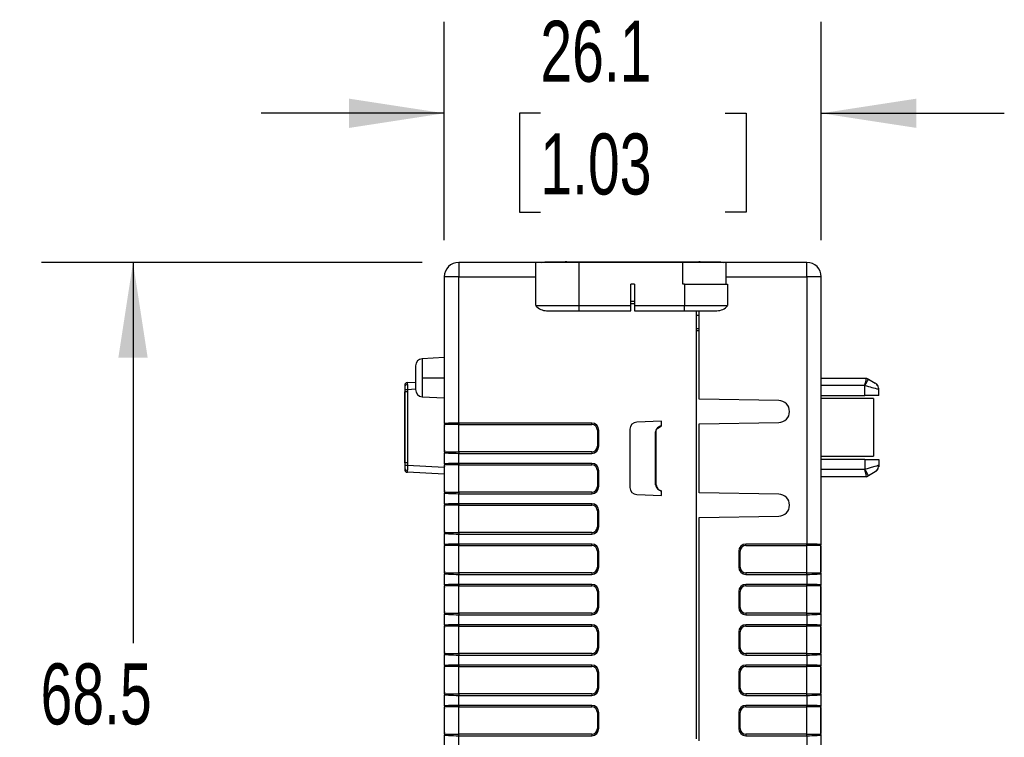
# Model space of a CAD drawing. Header units: millimetres. Extents: x 0 to 559, y 0 to 432.
# Tile 8 of 27: x 125 to 193, y 310 to 360. Entities that reach past the tile are written whole.
import ezdxf

# ---------------------------------------------------------------- set-up
doc = ezdxf.new("R2010")
doc.units = ezdxf.units.MM
doc.header["$LTSCALE"] = 2
doc.layers.add('DIMENSIONS', color=140, linetype='Continuous', lineweight=25)
doc.styles.add('SLDTEXTSTYLE0', font='TXT', dxfattribs={"width": 0.7})
doc.dimstyles.new('SLDDIMSTYLE0', dxfattribs={"dimtxt": 4.316016, "dimasz": 6.604, "dimexe": 0, "dimexo": 0.0625, "dimgap": 1.079004, "dimtad": 0, "dimtih": 1, "dimtoh": 1, "dimdec": 1, "dimrnd": 1e-09, "dimzin": 12, "dimdsep": 46, "dimtxsty": 'SLDTEXTSTYLE0', "dimsah": 1, "dimcen": 0.09, "dimadec": 0, "dimazin": 3, "dimtfac": 1, "dimtdec": 1, "dimtofl": 0, "dimtmove": 0, "dimatfit": 3, "dimfxl": 0, "dimfrac": 2, "dimtolj": 1, "dimtzin": 12, "dimarcsym": 0})
doc.dimstyles.new('SLDDIMSTYLE1', dxfattribs={"dimtxt": 4.316016, "dimasz": 6.604, "dimexe": 0, "dimexo": 0.0625, "dimgap": 1.079004, "dimtad": 0, "dimtih": 1, "dimtoh": 1, "dimdec": 1, "dimrnd": 1e-09, "dimzin": 12, "dimdsep": 46, "dimtxsty": 'SLDTEXTSTYLE0', "dimsah": 1, "dimcen": 0.09, "dimadec": 0, "dimazin": 3, "dimtfac": 1, "dimtdec": 1, "dimtmove": 0, "dimatfit": 0, "dimfxl": 0, "dimfrac": 2, "dimtolj": 1, "dimtzin": 12, "dimarcsym": 0})

# ---------------------------------------------------------------- blocks, each defined once
blk = doc.blocks.new('_D_4')
at = {"layer": 'DIMENSIONS'}
for p, q in [((154.185, 344.299), (154.185, 359.463)), ((180.335, 344.299), (180.335, 359.463)), ((154.185, 353.113), (141.485, 353.113)), ((160.847, 353.113), (159.398, 353.113)), ((159.398, 353.113), (159.398, 346.253)), ((173.673, 353.113), (175.122, 353.113)), ((175.122, 353.113), (175.122, 346.253)), ((180.335, 353.113), (193.035, 353.113)), ((159.398, 346.253), (160.847, 346.253)), ((175.122, 346.253), (173.673, 346.253))]:
    blk.add_line(p, q, dxfattribs=at)
for points in [[(154.185, 353.113), (147.581, 354.129), (147.581, 352.097)], [(180.335, 353.113), (186.939, 352.097), (186.939, 354.129)]]:
    blk.add_solid(points, dxfattribs=at)
at = {"layer": 'DIMENSIONS', "char_height": 4.2333, "attachment_point": 1, "style": 'SLDTEXTSTYLE0'}
for s, insert in [('26.1', (160.847, 359.536)), ('1.03', (160.847, 351.71))]:
    blk.add_mtext(s, dxfattribs=dict(at, insert=insert))
blk = doc.blocks.new('_D_5')
at = {"layer": 'DIMENSIONS'}
for p, q in [((152.645, 342.759), (126.239, 342.759)), ((132.589, 342.759), (132.589, 316.329)), ((126.176, 308.504), (124.727, 308.504)), ((124.727, 308.504), (124.727, 301.644)), ((139.002, 308.504), (140.451, 308.504)), ((140.451, 308.504), (140.451, 301.644)), ((124.727, 301.644), (126.176, 301.644)), ((140.451, 301.644), (139.002, 301.644)), ((132.589, 274.249), (132.589, 300.678)), ((152.645, 274.249), (126.239, 274.249))]:
    blk.add_line(p, q, dxfattribs=at)
for points in [[(132.589, 342.759), (131.573, 336.155), (133.605, 336.155)], [(132.589, 274.249), (133.605, 280.853), (131.573, 280.853)]]:
    blk.add_solid(points, dxfattribs=at)
at = {"layer": 'DIMENSIONS', "char_height": 4.2333, "attachment_point": 1, "style": 'SLDTEXTSTYLE0'}
for s, insert in [('68.5', (126.176, 314.927)), ('2.70', (126.176, 307.101))]:
    blk.add_mtext(s, dxfattribs=dict(at, insert=insert))

msp = doc.modelspace()

# ---------------------------------------------------------------- linework, layer by layer
for p, q in [((155.185, 342.759), (155.185, 341.759)), ((160.535, 342.759), (155.185, 342.759)), ((160.535, 339.759), (160.535, 342.759)), ((163.535, 342.759), (160.535, 342.759)), ((161.16, 342.809), (162.685, 342.809)), ((162.685, 342.809), (171.835, 342.809)), ((162.685, 342.809), (162.685, 342.759)), ((163.535, 339.759), (163.535, 342.759)), ((170.735, 342.759), (163.535, 342.759)), ((170.735, 341.259), (170.735, 342.759)), ((173.735, 342.759), (170.735, 342.759)), ((171.835, 342.809), (173.36, 342.809)), ((171.835, 342.759), (171.835, 342.809)), ((173.735, 341.259), (173.735, 342.759)), ((179.335, 342.759), (173.735, 342.759)), ((179.335, 341.759), (179.335, 342.759)), ((154.185, 341.759), (154.185, 331.609)), ((155.185, 341.759), (154.185, 341.759)), ((155.185, 331.609), (155.185, 341.759)), ((155.185, 341.759), (160.535, 341.759)), ((173.735, 341.759), (179.335, 341.759)), ((179.335, 341.759), (179.335, 323.209)), ((180.335, 341.759), (179.335, 341.759)), ((180.335, 323.209), (180.335, 341.759)), ((167.385, 341.259), (167.135, 341.259)), ((167.135, 339.759), (167.135, 341.259)), ((167.385, 341.259), (167.385, 339.759)), ((170.84, 341.259), (170.735, 341.259)), ((170.84, 341.259), (173.84, 341.259)), ((170.84, 341.259), (170.84, 339.759)), ((173.84, 341.259), (173.84, 339.759)), ((160.535, 339.759), (163.535, 339.759)), ((163.535, 339.759), (167.135, 339.759)), ((163.535, 339.409), (163.535, 339.759)), ((167.385, 340.059), (167.135, 340.059)), ((167.135, 339.909), (167.385, 339.909)), ((167.135, 339.409), (167.135, 339.759)), ((167.385, 339.759), (170.84, 339.759)), ((167.385, 339.759), (167.385, 339.409)), ((170.84, 339.759), (173.84, 339.759)), ((170.84, 339.409), (170.84, 339.759)), ((161.285, 339.409), (163.535, 339.409)), ((163.535, 339.409), (167.135, 339.409)), ((167.385, 339.409), (170.84, 339.409)), ((170.84, 339.409), (173.09, 339.409)), ((171.66, 339.409), (171.66, 309.681)), ((171.66, 339.109), (171.86, 339.109)), ((171.86, 333.268), (171.86, 339.409)), ((171.66, 338.169), (171.86, 338.162)), ((171.727, 338.166), (171.86, 338.169)), ((171.86, 338.009), (171.66, 338.009)), ((154.185, 336.159), (152.659, 336.079)), ((152.659, 336.079), (152.659, 334.759)), ((152.185, 335.579), (152.185, 333.938)), ((152.659, 334.759), (154.185, 334.759)), ((152.659, 334.759), (152.659, 333.439)), ((180.335, 334.734), (183.469, 334.734)), ((183.469, 334.734), (183.469, 334.734)), ((183.469, 334.734), (183.603, 334.657)), ((151.435, 334.225), (151.435, 334.137)), ((151.435, 334.137), (151.435, 333.925)), ((151.435, 334.092), (151.435, 333.925)), ((151.625, 334.424), (152.185, 334.454)), ((180.335, 334.234), (183.353, 334.234)), ((183.353, 334.234), (183.37, 334.224)), ((183.37, 333.534), (183.37, 334.224)), ((183.603, 334.657), (184.085, 334.378)), ((151.448, 333.925), (151.435, 333.925)), ((151.442, 333.767), (151.442, 328.85)), ((151.442, 328.85), (151.442, 333.767)), ((151.631, 333.767), (151.442, 333.767)), ((152.185, 333.955), (151.625, 333.925)), ((151.625, 333.925), (151.631, 333.767)), ((151.631, 333.767), (151.631, 328.85)), ((152.659, 333.439), (154.185, 333.359)), ((180.335, 333.534), (183.37, 333.534)), ((184.335, 333.534), (183.37, 333.534)), ((184.3, 333.955), (184.335, 333.945)), ((184.335, 333.534), (184.335, 333.945)), ((177.385, 333.172), (171.86, 333.268)), ((183.965, 333.307), (180.335, 333.307)), ((183.965, 333.307), (183.965, 329.319)), ((154.185, 331.463), (154.185, 331.11)), ((154.207, 329.609), (154.207, 331.508)), ((164.41, 331.609), (155.185, 331.609)), ((155.185, 331.609), (155.185, 331.508)), ((155.185, 331.508), (164.41, 331.508)), ((155.185, 329.609), (155.185, 331.508)), ((164.41, 331.508), (164.41, 331.609)), ((169.26, 331.735), (167.543, 331.676)), ((169.26, 331.422), (169.26, 331.735)), ((171.86, 331.549), (177.385, 331.646)), ((171.86, 326.768), (171.86, 331.549)), ((154.207, 331.11), (154.185, 331.11)), ((154.185, 331.11), (154.185, 330.008)), ((164.809, 331.109), (164.91, 331.109)), ((164.809, 331.109), (164.809, 330.008)), ((164.91, 330.008), (164.91, 331.109)), ((167.06, 331.176), (167.06, 327.142)), ((168.843, 331.001), (168.874, 331.002)), ((168.843, 327.316), (168.843, 331.001)), ((168.874, 327.315), (168.874, 331.002)), ((154.207, 330.008), (154.185, 330.008)), ((154.185, 330.008), (154.185, 329.654)), ((164.809, 330.008), (164.91, 330.008)), ((154.185, 329.508), (154.185, 328.809)), ((155.185, 329.609), (155.185, 329.508)), ((164.41, 329.609), (155.185, 329.609)), ((155.185, 328.809), (155.185, 329.508)), ((155.185, 329.508), (164.41, 329.508)), ((164.41, 329.609), (164.41, 329.508)), ((180.335, 329.319), (183.965, 329.319)), ((180.335, 329.307), (183.965, 329.307)), ((183.965, 329.319), (183.965, 329.307)), ((151.445, 328.742), (151.435, 328.692)), ((151.435, 328.692), (151.435, 328.48)), ((151.631, 328.85), (151.442, 328.85)), ((151.631, 328.85), (151.625, 328.692)), ((151.625, 328.692), (154.185, 328.558)), ((154.185, 328.663), (154.185, 328.31)), ((154.207, 326.809), (154.207, 328.708)), ((164.41, 328.809), (155.185, 328.809)), ((155.185, 328.809), (155.185, 328.708)), ((155.185, 328.708), (164.41, 328.708)), ((155.185, 326.809), (155.185, 328.708)), ((164.41, 328.708), (164.41, 328.809)), ((183.37, 329.084), (180.335, 329.084)), ((183.37, 329.084), (183.37, 328.394)), ((183.37, 329.084), (184.335, 329.084)), ((184.335, 329.084), (184.335, 328.672)), ((151.435, 328.507), (151.435, 328.393)), ((151.435, 328.48), (151.435, 328.393)), ((154.185, 328.059), (151.625, 328.193)), ((154.207, 328.31), (154.185, 328.31)), ((154.185, 328.31), (154.185, 327.208)), ((164.809, 328.309), (164.809, 327.208)), ((164.809, 328.309), (164.91, 328.309)), ((164.91, 327.208), (164.91, 328.309)), ((183.353, 328.384), (180.335, 328.384)), ((183.469, 327.884), (180.335, 327.884)), ((183.37, 328.394), (183.353, 328.384)), ((183.469, 327.884), (183.603, 327.961)), ((183.469, 327.884), (183.469, 327.884)), ((183.603, 327.961), (184.085, 328.239)), ((154.207, 327.208), (154.185, 327.208)), ((154.185, 327.208), (154.185, 326.854)), ((164.809, 327.208), (164.91, 327.208)), ((168.874, 327.315), (168.843, 327.316)), ((154.185, 326.708), (154.185, 326.009)), ((155.185, 326.809), (155.185, 326.708)), ((164.41, 326.809), (155.185, 326.809)), ((155.185, 326.009), (155.185, 326.708)), ((155.185, 326.708), (164.41, 326.708)), ((164.41, 326.809), (164.41, 326.708)), ((167.543, 326.642), (169.26, 326.582)), ((169.26, 326.582), (169.26, 326.896)), ((177.385, 326.672), (171.86, 326.768)), ((154.185, 325.863), (154.185, 325.51)), ((154.207, 324.009), (154.207, 325.908)), ((164.41, 326.009), (155.185, 326.009)), ((155.185, 326.009), (155.185, 325.908)), ((155.185, 325.908), (164.41, 325.908)), ((155.185, 324.009), (155.185, 325.908)), ((164.41, 325.908), (164.41, 326.009)), ((154.207, 325.51), (154.185, 325.51)), ((154.185, 325.51), (154.185, 324.408)), ((164.809, 325.509), (164.809, 324.408)), ((164.809, 325.509), (164.91, 325.509)), ((164.91, 324.408), (164.91, 325.509)), ((171.86, 325.049), (177.385, 325.146)), ((171.86, 309.55), (171.86, 325.049)), ((154.207, 324.408), (154.185, 324.408)), ((154.185, 324.408), (154.185, 324.054)), ((154.185, 323.908), (154.185, 323.209)), ((155.185, 324.009), (155.185, 323.908)), ((164.41, 324.009), (155.185, 324.009)), ((155.185, 323.209), (155.185, 323.908)), ((155.185, 323.908), (164.41, 323.908)), ((164.41, 324.009), (164.41, 323.908)), ((164.809, 324.408), (164.91, 324.408)), ((154.207, 321.209), (154.207, 323.108)), ((164.41, 323.209), (155.185, 323.209)), ((155.185, 323.209), (155.185, 323.108)), ((155.185, 323.108), (164.41, 323.108)), ((155.185, 321.209), (155.185, 323.108)), ((164.41, 323.108), (164.41, 323.209)), ((179.335, 323.209), (175.11, 323.209)), ((175.11, 323.108), (175.11, 323.209)), ((175.11, 323.108), (179.335, 323.108)), ((179.335, 323.108), (179.335, 323.209)), ((179.335, 321.209), (179.335, 323.108)), ((180.314, 321.209), (180.314, 323.108)), ((154.185, 323.063), (154.185, 322.71)), ((154.207, 322.71), (154.185, 322.71)), ((154.185, 322.71), (154.185, 321.608)), ((164.809, 322.709), (164.809, 321.608)), ((164.809, 322.709), (164.91, 322.709)), ((164.91, 321.608), (164.91, 322.709)), ((174.61, 322.709), (174.61, 321.608)), ((174.711, 322.709), (174.61, 322.709)), ((174.711, 321.608), (174.711, 322.709)), ((180.314, 322.71), (180.335, 322.71)), ((180.335, 322.71), (180.335, 323.063)), ((180.335, 321.608), (180.335, 322.71)), ((154.207, 321.608), (154.185, 321.608)), ((154.185, 321.608), (154.185, 321.254)), ((154.185, 321.108), (154.185, 320.409)), ((155.185, 321.209), (155.185, 321.108)), ((164.41, 321.209), (155.185, 321.209)), ((155.185, 320.409), (155.185, 321.108)), ((155.185, 321.108), (164.41, 321.108)), ((164.41, 321.209), (164.41, 321.108)), ((164.809, 321.608), (164.91, 321.608)), ((174.711, 321.608), (174.61, 321.608)), ((175.11, 321.209), (175.11, 321.108)), ((179.335, 321.209), (175.11, 321.209)), ((175.11, 321.108), (179.335, 321.108)), ((179.335, 321.108), (179.335, 321.209)), ((179.335, 321.108), (179.335, 320.409)), ((180.314, 321.608), (180.335, 321.608)), ((180.335, 321.254), (180.335, 321.608)), ((180.335, 320.409), (180.335, 321.108)), ((164.41, 320.409), (155.185, 320.409)), ((155.185, 320.409), (155.185, 320.308)), ((164.41, 320.308), (164.41, 320.409)), ((179.335, 320.409), (175.11, 320.409)), ((175.11, 320.308), (175.11, 320.409)), ((179.335, 320.308), (179.335, 320.409)), ((154.185, 320.263), (154.185, 319.91)), ((154.207, 319.91), (154.185, 319.91)), ((154.185, 319.91), (154.185, 318.808)), ((154.207, 318.409), (154.207, 320.308)), ((155.185, 320.308), (164.41, 320.308)), ((155.185, 318.409), (155.185, 320.308)), ((164.809, 319.909), (164.809, 318.808)), ((164.809, 319.909), (164.91, 319.909)), ((164.91, 318.808), (164.91, 319.909)), ((174.61, 319.909), (174.61, 318.808)), ((174.711, 319.909), (174.61, 319.909)), ((174.711, 318.808), (174.711, 319.909)), ((175.11, 320.308), (179.335, 320.308)), ((179.335, 318.409), (179.335, 320.308)), ((180.314, 318.409), (180.314, 320.308)), ((180.314, 319.91), (180.335, 319.91)), ((180.335, 319.91), (180.335, 320.263)), ((180.335, 318.808), (180.335, 319.91)), ((154.207, 318.808), (154.185, 318.808)), ((154.185, 318.808), (154.185, 318.454)), ((155.185, 318.409), (155.185, 318.308)), ((164.41, 318.409), (155.185, 318.409)), ((164.41, 318.409), (164.41, 318.308)), ((164.809, 318.808), (164.91, 318.808)), ((174.711, 318.808), (174.61, 318.808)), ((175.11, 318.409), (175.11, 318.308)), ((179.335, 318.409), (175.11, 318.409)), ((179.335, 318.308), (179.335, 318.409)), ((180.314, 318.808), (180.335, 318.808)), ((180.335, 318.454), (180.335, 318.808)), ((154.185, 318.308), (154.185, 317.609)), ((155.185, 317.609), (155.185, 318.308)), ((155.185, 318.308), (164.41, 318.308)), ((175.11, 318.308), (179.335, 318.308)), ((179.335, 318.308), (179.335, 317.609)), ((180.335, 317.609), (180.335, 318.308)), ((154.185, 317.463), (154.185, 317.11)), ((154.207, 317.11), (154.185, 317.11)), ((154.185, 317.11), (154.185, 316.008)), ((154.207, 315.609), (154.207, 317.508)), ((164.41, 317.609), (155.185, 317.609)), ((155.185, 317.609), (155.185, 317.508)), ((155.185, 317.508), (164.41, 317.508)), ((155.185, 315.609), (155.185, 317.508)), ((164.41, 317.508), (164.41, 317.609)), ((164.809, 317.109), (164.809, 316.008)), ((164.809, 317.109), (164.91, 317.109)), ((164.91, 316.008), (164.91, 317.109)), ((174.61, 317.109), (174.61, 316.008)), ((174.711, 317.109), (174.61, 317.109)), ((174.711, 316.008), (174.711, 317.109)), ((179.335, 317.609), (175.11, 317.609)), ((175.11, 317.508), (175.11, 317.609)), ((175.11, 317.508), (179.335, 317.508)), ((179.335, 317.508), (179.335, 317.609)), ((179.335, 315.609), (179.335, 317.508)), ((180.314, 315.609), (180.314, 317.508)), ((180.314, 317.11), (180.335, 317.11)), ((180.335, 317.11), (180.335, 317.463)), ((180.335, 316.008), (180.335, 317.11)), ((154.207, 316.008), (154.185, 316.008)), ((154.185, 316.008), (154.185, 315.654)), ((155.185, 315.609), (155.185, 315.508)), ((164.41, 315.609), (155.185, 315.609)), ((164.41, 315.609), (164.41, 315.508)), ((164.809, 316.008), (164.91, 316.008)), ((174.711, 316.008), (174.61, 316.008)), ((175.11, 315.609), (175.11, 315.508)), ((179.335, 315.609), (175.11, 315.609)), ((179.335, 315.508), (179.335, 315.609)), ((180.314, 316.008), (180.335, 316.008)), ((180.335, 315.654), (180.335, 316.008)), ((154.185, 315.508), (154.185, 314.809)), ((155.185, 314.809), (155.185, 315.508)), ((155.185, 315.508), (164.41, 315.508)), ((175.11, 315.508), (179.335, 315.508)), ((179.335, 315.508), (179.335, 314.809)), ((180.335, 314.809), (180.335, 315.508)), ((154.185, 314.663), (154.185, 314.31)), ((154.207, 314.31), (154.185, 314.31)), ((154.185, 314.31), (154.185, 313.208)), ((154.207, 312.809), (154.207, 314.708)), ((164.41, 314.809), (155.185, 314.809)), ((155.185, 314.809), (155.185, 314.708)), ((155.185, 314.708), (164.41, 314.708)), ((155.185, 312.809), (155.185, 314.708)), ((164.41, 314.708), (164.41, 314.809)), ((164.809, 314.309), (164.809, 313.208)), ((164.809, 314.309), (164.91, 314.309)), ((164.91, 313.208), (164.91, 314.309)), ((174.61, 314.309), (174.61, 313.208)), ((174.711, 314.309), (174.61, 314.309)), ((174.711, 313.208), (174.711, 314.309)), ((179.335, 314.809), (175.11, 314.809)), ((175.11, 314.708), (175.11, 314.809)), ((175.11, 314.708), (179.335, 314.708)), ((179.335, 314.708), (179.335, 314.809)), ((179.335, 312.809), (179.335, 314.708)), ((180.314, 312.809), (180.314, 314.708)), ((180.314, 314.31), (180.335, 314.31)), ((180.335, 314.31), (180.335, 314.663)), ((180.335, 313.208), (180.335, 314.31)), ((154.207, 313.208), (154.185, 313.208)), ((154.185, 313.208), (154.185, 312.854)), ((164.809, 313.208), (164.91, 313.208)), ((174.711, 313.208), (174.61, 313.208)), ((180.314, 313.208), (180.335, 313.208)), ((180.335, 312.854), (180.335, 313.208)), ((154.185, 312.708), (154.185, 312.009)), ((155.185, 312.809), (155.185, 312.708)), ((164.41, 312.809), (155.185, 312.809)), ((155.185, 312.009), (155.185, 312.708)), ((155.185, 312.708), (164.41, 312.708)), ((164.41, 312.809), (164.41, 312.708)), ((175.11, 312.809), (175.11, 312.708)), ((179.335, 312.809), (175.11, 312.809)), ((175.11, 312.708), (179.335, 312.708)), ((179.335, 312.708), (179.335, 312.809)), ((179.335, 312.708), (179.335, 312.009)), ((180.335, 312.009), (180.335, 312.708)), ((154.185, 311.863), (154.185, 311.51)), ((154.207, 311.51), (154.185, 311.51)), ((154.185, 311.51), (154.185, 310.408)), ((154.207, 310.009), (154.207, 311.908)), ((164.41, 312.009), (155.185, 312.009)), ((155.185, 312.009), (155.185, 311.908)), ((155.185, 311.908), (164.41, 311.908)), ((155.185, 310.009), (155.185, 311.908)), ((164.41, 311.908), (164.41, 312.009)), ((164.809, 311.509), (164.809, 310.408)), ((164.809, 311.509), (164.91, 311.509)), ((164.91, 310.408), (164.91, 311.509)), ((174.61, 311.509), (174.61, 310.408)), ((174.711, 311.509), (174.61, 311.509)), ((174.711, 310.408), (174.711, 311.509)), ((179.335, 312.009), (175.11, 312.009)), ((175.11, 311.908), (175.11, 312.009)), ((175.11, 311.908), (179.335, 311.908)), ((179.335, 311.908), (179.335, 312.009)), ((179.335, 310.009), (179.335, 311.908)), ((180.314, 310.009), (180.314, 311.908)), ((180.314, 311.51), (180.335, 311.51)), ((180.335, 311.51), (180.335, 311.863)), ((180.335, 310.408), (180.335, 311.51)), ((154.207, 310.408), (154.185, 310.408)), ((154.185, 310.408), (154.185, 310.054)), ((164.809, 310.408), (164.91, 310.408)), ((174.711, 310.408), (174.61, 310.408)), ((180.314, 310.408), (180.335, 310.408)), ((180.335, 310.054), (180.335, 310.408)), ((154.185, 309.908), (154.185, 308.871)), ((155.185, 309.908), (155.185, 310.009)), ((164.41, 310.009), (155.185, 310.009)), ((155.185, 308.888), (155.185, 309.908)), ((155.185, 309.908), (164.41, 309.908)), ((164.41, 310.009), (164.41, 309.908)), ((175.11, 310.009), (175.11, 309.908)), ((179.335, 310.009), (175.11, 310.009)), ((175.11, 309.908), (179.335, 309.908)), ((179.335, 309.908), (179.335, 310.009)), ((179.335, 309.908), (179.335, 300.809)), ((180.335, 300.809), (180.335, 309.908))]:
    msp.add_line(p, q)
at = {"flags": 128}
for points in [[(160.919, 342.738), (160.969, 342.771), (161.16, 342.809)], [(173.36, 342.809), (173.552, 342.771), (173.601, 342.738)], [(184.335, 333.945), (184.331, 334.01), (184.326, 334.039)], [(151.625, 333.925), (151.554, 333.925), (151.49, 333.925), (151.448, 333.925)], [(154.185, 331.609), (154.257, 331.608), (154.349, 331.605), (154.478, 331.602)], [(154.493, 331.501), (154.482, 331.552), (154.478, 331.602)], [(168.874, 331.002), (168.888, 331.091), (168.931, 331.18), (169.003, 331.265), (169.26, 331.422)], [(154.478, 329.516), (154.349, 329.512), (154.257, 329.51), (154.185, 329.508)], [(154.493, 329.617), (154.482, 329.566), (154.478, 329.516)], [(151.435, 328.692), (151.448, 328.692), (151.49, 328.692), (151.554, 328.692), (151.625, 328.692)], [(154.185, 328.809), (154.257, 328.808), (154.349, 328.805), (154.478, 328.802)], [(154.493, 328.701), (154.482, 328.752), (154.478, 328.802)], [(184.335, 328.672), (184.266, 328.652), (184.178, 328.627), (184.055, 328.591), (183.792, 328.515), (183.601, 328.46), (183.37, 328.394)], [(184.335, 328.672), (184.331, 328.607), (184.326, 328.578)], [(168.843, 327.316), (168.858, 327.223), (168.905, 327.13), (168.983, 327.043), (169.26, 326.884)], [(154.478, 326.716), (154.349, 326.712), (154.257, 326.71), (154.185, 326.708)], [(154.478, 326.716), (154.482, 326.766), (154.493, 326.817)], [(154.185, 326.009), (154.257, 326.008), (154.349, 326.005), (154.478, 326.002)], [(154.493, 325.901), (154.482, 325.952), (154.478, 326.002)], [(154.478, 323.916), (154.349, 323.912), (154.257, 323.91), (154.185, 323.908)], [(154.493, 324.017), (154.482, 323.966), (154.478, 323.916)], [(154.185, 323.209), (154.257, 323.208), (154.349, 323.205), (154.478, 323.202)], [(154.493, 323.101), (154.482, 323.152), (154.478, 323.202)], [(180.027, 323.101), (180.039, 323.152), (180.042, 323.202)], [(180.042, 323.202), (180.171, 323.205), (180.263, 323.208), (180.335, 323.209)], [(154.478, 321.116), (154.349, 321.112), (154.257, 321.11), (154.185, 321.108)], [(154.478, 321.116), (154.482, 321.166), (154.493, 321.217)], [(180.042, 321.116), (180.039, 321.166), (180.027, 321.217)], [(180.335, 321.108), (180.263, 321.11), (180.171, 321.112), (180.042, 321.116)], [(154.185, 320.409), (154.257, 320.408), (154.349, 320.405), (154.478, 320.402)], [(154.493, 320.301), (154.482, 320.352), (154.478, 320.402)], [(180.027, 320.301), (180.039, 320.352), (180.042, 320.402)], [(180.042, 320.402), (180.171, 320.405), (180.263, 320.408), (180.335, 320.409)], [(154.478, 318.316), (154.349, 318.312), (154.257, 318.31), (154.185, 318.308)], [(154.493, 318.417), (154.482, 318.366), (154.478, 318.316)], [(180.042, 318.316), (180.039, 318.366), (180.027, 318.417)], [(180.335, 318.308), (180.263, 318.31), (180.171, 318.312), (180.042, 318.316)], [(154.185, 317.609), (154.257, 317.608), (154.349, 317.605), (154.478, 317.602)], [(154.493, 317.501), (154.482, 317.552), (154.478, 317.602)], [(180.027, 317.501), (180.039, 317.552), (180.042, 317.602)], [(180.042, 317.602), (180.171, 317.605), (180.263, 317.608), (180.335, 317.609)], [(154.478, 315.516), (154.482, 315.566), (154.493, 315.617)], [(180.042, 315.516), (180.039, 315.566), (180.027, 315.617)], [(154.478, 315.516), (154.349, 315.512), (154.257, 315.51), (154.185, 315.508)], [(180.335, 315.508), (180.263, 315.51), (180.171, 315.512), (180.042, 315.516)], [(154.185, 314.809), (154.257, 314.808), (154.349, 314.805), (154.478, 314.802)], [(154.493, 314.701), (154.482, 314.752), (154.478, 314.802)], [(180.027, 314.701), (180.039, 314.752), (180.042, 314.802)], [(180.042, 314.802), (180.171, 314.805), (180.263, 314.808), (180.335, 314.809)], [(154.478, 312.716), (154.349, 312.712), (154.257, 312.71), (154.185, 312.708)], [(154.493, 312.817), (154.482, 312.766), (154.478, 312.716)], [(180.042, 312.716), (180.039, 312.766), (180.027, 312.817)], [(180.335, 312.708), (180.263, 312.71), (180.171, 312.712), (180.042, 312.716)], [(154.185, 312.009), (154.257, 312.008), (154.349, 312.005), (154.478, 312.002)], [(154.493, 311.901), (154.482, 311.952), (154.478, 312.002)], [(180.027, 311.901), (180.039, 311.952), (180.042, 312.002)], [(180.042, 312.002), (180.171, 312.005), (180.263, 312.008), (180.335, 312.009)], [(154.478, 309.916), (154.349, 309.912), (154.257, 309.91), (154.185, 309.908)], [(154.478, 309.916), (154.482, 309.966), (154.493, 310.017)], [(180.042, 309.916), (180.039, 309.966), (180.027, 310.017)], [(180.335, 309.908), (180.263, 309.91), (180.171, 309.912), (180.042, 309.916)]]:
    msp.add_lwpolyline(points, dxfattribs=at)
for centre, radius, start, end in [((155.185, 341.759), 1, 90, 180), ((162.685, 342.309), 0.5, 90, 115.84193), ((171.835, 342.309), 0.5, 64.15807, 90), ((179.335, 341.759), 1, 0, 90), ((161.285, 340.387), 0.979, 219.96621, 270), ((173.09, 340.387), 0.979, 270, 320.03379), ((152.685, 335.579), 0.5, 93, 180), ((179.039, 335.504), 4.496, 343.59254, 350.13772), ((151.635, 334.225), 0.2, 93.00039, 180.02722), ((151.606, 334.105), 0.174, 85.1574, 169.41781), ((152.356, 334.33), 0.738, 172.61624, 184.00776), ((169.78, 334.324), 18.159, 180.14374, 181.25718), ((179.923, 336.354), 4.052, 328.28448, 335.23932), ((235.977, 514.819), 188.102, 253.75923, 254.05415), ((183.835, 333.945), 0.5, 25.6311, 60), ((183.897, 333.994), 0.422, 354.03711, 46.53092), ((152.181, 333.833), 0.738, 172.85791, 185.13651), ((152.685, 333.938), 0.5, 180, 267), ((177.372, 332.409), 0.763, 271, 89), ((154.435, 331.609), 0.25, 180, 203.87934), ((154.32, 331.464), 0.134, 180.52415, 212.77384), ((154.097, 322.077), 9.432, 87.59324, 89.33512), ((155.134, 303.697), 27.912, 89.89575, 91.34735), ((155.052, 312.335), 19.174, 89.60226, 91.6703), ((164.409, 331.108), 0.501, 0.09535, 89.86974), ((164.409, 331.108), 0.4, 0.10166, 89.85457), ((167.56, 331.176), 0.5, 92, 180), ((169.361, 330.918), 0.525, 101.12037, 170.85841), ((164.409, 330.009), 0.501, 270.13323, 359.90168), ((164.409, 330.009), 0.4, 270.14161, 359.90216), ((154.32, 329.653), 0.134, 147.22616, 179.47585), ((154.435, 329.508), 0.25, 156.12066, 180), ((154.097, 339.039), 9.431, 270.66479, 272.40685), ((155.134, 357.42), 27.912, 268.65265, 270.10425), ((155.052, 348.782), 19.173, 268.32969, 270.39775), ((152.181, 328.784), 0.738, 174.86702, 187.13508), ((169.78, 328.294), 18.159, 178.74282, 179.85626), ((154.435, 328.809), 0.25, 180, 203.87934), ((154.32, 328.664), 0.134, 180.52415, 212.77384), ((154.097, 319.277), 9.432, 87.59324, 89.33512), ((155.134, 300.897), 27.912, 89.89575, 91.34735), ((155.052, 309.535), 19.174, 89.60226, 91.6703), ((164.409, 328.308), 0.501, 0.09535, 89.86974), ((164.409, 328.308), 0.4, 0.10166, 89.85457), ((183.897, 328.623), 0.422, 313.46908, 5.96289), ((151.606, 328.512), 0.174, 190.58219, 274.8426), ((151.635, 328.393), 0.2, 179.97278, 266.99961), ((152.356, 328.288), 0.738, 175.99224, 187.38376), ((179.04, 327.114), 4.496, 9.86219, 16.40756), ((179.923, 326.264), 4.052, 24.76068, 31.71552), ((183.835, 328.672), 0.5, 300, 334.3689), ((164.409, 327.209), 0.501, 270.13323, 359.90168), ((164.409, 327.209), 0.4, 270.14161, 359.90216), ((169.376, 327.39), 0.508, 188.45511, 256.76835), ((154.32, 326.853), 0.134, 147.22616, 179.47585), ((154.435, 326.708), 0.25, 156.12066, 180), ((154.097, 336.239), 9.431, 270.66479, 272.40685), ((155.134, 354.62), 27.912, 268.65265, 270.10425), ((155.052, 345.982), 19.173, 268.32969, 270.39775), ((167.56, 327.142), 0.5, 180, 268), ((177.372, 325.909), 0.763, 271, 89), ((154.435, 326.009), 0.25, 180, 203.87934), ((154.32, 325.864), 0.134, 180.52415, 212.77384), ((154.097, 316.477), 9.432, 87.59324, 89.33512), ((155.134, 298.097), 27.912, 89.89575, 91.34735), ((155.052, 306.735), 19.174, 89.60226, 91.6703), ((164.409, 325.508), 0.501, 0.09535, 89.86974), ((164.409, 325.508), 0.4, 0.10166, 89.85457), ((154.32, 324.053), 0.134, 147.22616, 179.47585), ((154.435, 323.908), 0.25, 156.12066, 180), ((154.097, 333.439), 9.431, 270.66479, 272.40685), ((155.134, 351.82), 27.912, 268.65265, 270.10425), ((155.052, 343.182), 19.173, 268.32969, 270.39775), ((164.409, 324.409), 0.501, 270.13323, 359.90168), ((164.409, 324.409), 0.4, 270.14161, 359.90216), ((154.435, 323.209), 0.25, 180, 203.87934), ((154.097, 313.677), 9.432, 87.59324, 89.33512), ((155.134, 295.297), 27.912, 89.89575, 91.34735), ((155.052, 303.935), 19.174, 89.60226, 91.6703), ((164.409, 322.708), 0.501, 0.09535, 89.86974), ((164.409, 322.708), 0.4, 0.10166, 89.85457), ((175.111, 322.708), 0.501, 90.13323, 179.90168), ((175.111, 322.708), 0.4, 90.14161, 179.90216), ((179.386, 295.297), 27.912, 88.65265, 90.10425), ((179.467, 303.827), 19.282, 88.33545, 90.39162), ((180.407, 314.284), 8.825, 90.60442, 92.46669), ((180.085, 323.209), 0.25, 336.12066, 360), ((154.32, 323.064), 0.134, 180.52415, 212.77384), ((180.201, 323.064), 0.134, 327.22616, 359.47585), ((154.32, 321.253), 0.134, 147.22616, 179.47585), ((154.435, 321.108), 0.25, 156.12066, 180), ((154.098, 330.618), 9.409, 270.6638, 272.40927), ((155.134, 349.02), 27.912, 268.65265, 270.10425), ((155.052, 340.39), 19.181, 268.32994, 270.39747), ((164.409, 321.609), 0.501, 270.13323, 359.90168), ((164.409, 321.609), 0.4, 270.14161, 359.90216), ((175.111, 321.609), 0.501, 180.09535, 269.86974), ((175.111, 321.609), 0.4, 180.10166, 269.85457), ((179.467, 340.505), 19.296, 269.60882, 271.66375), ((179.386, 349.02), 27.912, 269.89575, 271.34735), ((180.406, 330.011), 8.803, 267.53102, 269.39735), ((180.201, 321.253), 0.134, 0.52415, 32.77384), ((180.085, 321.108), 0.25, 0, 23.87934), ((154.435, 320.409), 0.25, 180, 203.87934), ((155.134, 292.497), 27.912, 89.89575, 91.34735), ((164.409, 319.908), 0.501, 0.09535, 89.86974), ((175.111, 319.908), 0.501, 90.13323, 179.90168), ((179.386, 292.497), 27.912, 88.65265, 90.10425), ((180.085, 320.409), 0.25, 336.12066, 360), ((154.32, 320.264), 0.134, 180.52415, 212.77384), ((154.097, 310.877), 9.432, 87.59324, 89.33512), ((155.052, 301.135), 19.174, 89.60226, 91.6703), ((164.409, 319.908), 0.4, 0.10166, 89.85457), ((175.111, 319.908), 0.4, 90.14161, 179.90216), ((179.467, 301.008), 19.301, 88.33651, 90.39093), ((180.407, 311.497), 8.812, 90.6036, 92.46804), ((180.201, 320.264), 0.134, 327.22616, 359.47585), ((154.32, 318.453), 0.134, 147.22616, 179.47585), ((154.435, 318.308), 0.25, 156.12066, 180), ((154.097, 327.839), 9.431, 270.66479, 272.40685), ((155.134, 346.22), 27.912, 268.65265, 270.10425), ((155.052, 337.582), 19.173, 268.32969, 270.39775), ((164.409, 318.809), 0.501, 270.13323, 359.90168), ((164.409, 318.809), 0.4, 270.14161, 359.90216), ((175.111, 318.809), 0.501, 180.09535, 269.86974), ((175.111, 318.809), 0.4, 180.10166, 269.85457), ((179.467, 337.705), 19.296, 269.60882, 271.66375), ((179.386, 346.22), 27.912, 269.89575, 271.34735), ((180.406, 327.211), 8.803, 267.53102, 269.39735), ((180.201, 318.453), 0.134, 0.52415, 32.77384), ((180.085, 318.308), 0.25, 0, 23.87934), ((154.435, 317.609), 0.25, 180, 203.87934), ((154.32, 317.464), 0.134, 180.52415, 212.77384), ((154.097, 308.077), 9.432, 87.59324, 89.33512), ((155.134, 289.697), 27.912, 89.89575, 91.34735), ((155.052, 298.335), 19.174, 89.60226, 91.6703), ((164.409, 317.108), 0.501, 0.09535, 89.86974), ((164.409, 317.108), 0.4, 0.10166, 89.85457), ((175.111, 317.108), 0.501, 90.13323, 179.90168), ((175.111, 317.108), 0.4, 90.14161, 179.90216), ((179.386, 289.697), 27.912, 88.65265, 90.10425), ((179.467, 298.208), 19.301, 88.33651, 90.39093), ((180.407, 308.697), 8.812, 90.6036, 92.46804), ((180.085, 317.609), 0.25, 336.12066, 360), ((180.201, 317.464), 0.134, 327.22616, 359.47585), ((154.32, 315.653), 0.134, 147.22616, 179.47585), ((154.435, 315.508), 0.25, 156.12066, 180), ((154.097, 325.039), 9.431, 270.66479, 272.40685), ((155.052, 334.782), 19.173, 268.32969, 270.39775), ((164.409, 316.009), 0.501, 270.13323, 359.90168), ((164.409, 316.009), 0.4, 270.14161, 359.90216), ((175.111, 316.009), 0.501, 180.09535, 269.86974), ((175.111, 316.009), 0.4, 180.10166, 269.85457), ((179.467, 334.905), 19.296, 269.60882, 271.66375), ((180.406, 324.411), 8.803, 267.53102, 269.39735), ((180.201, 315.653), 0.134, 0.52415, 32.77384), ((180.085, 315.508), 0.25, 0, 23.87934), ((155.134, 343.42), 27.912, 268.65265, 270.10425), ((179.386, 343.42), 27.912, 269.89575, 271.34735), ((154.435, 314.809), 0.25, 180, 203.87934), ((154.32, 314.664), 0.134, 180.52415, 212.77384), ((154.097, 305.277), 9.432, 87.59324, 89.33512), ((155.134, 286.897), 27.912, 89.89575, 91.34735), ((155.052, 295.535), 19.174, 89.60226, 91.6703), ((164.409, 314.308), 0.501, 0.09535, 89.86974), ((164.409, 314.308), 0.4, 0.10166, 89.85457), ((175.111, 314.308), 0.501, 90.13323, 179.90168), ((175.111, 314.308), 0.4, 90.14161, 179.90216), ((179.386, 286.897), 27.912, 88.65265, 90.10425), ((179.467, 295.408), 19.301, 88.33651, 90.39093), ((180.407, 305.897), 8.812, 90.6036, 92.46804), ((180.085, 314.809), 0.25, 336.12066, 360), ((180.201, 314.664), 0.134, 327.22616, 359.47585), ((154.32, 312.853), 0.134, 147.22616, 179.47585), ((164.409, 313.209), 0.501, 270.13323, 359.90168), ((164.409, 313.209), 0.4, 270.14161, 359.90216), ((175.111, 313.209), 0.501, 180.09535, 269.86974), ((175.111, 313.209), 0.4, 180.10166, 269.85457), ((180.201, 312.853), 0.134, 0.52415, 32.77384), ((154.435, 312.708), 0.25, 156.12066, 180), ((154.097, 322.239), 9.431, 270.66479, 272.40685), ((155.134, 340.62), 27.912, 268.65265, 270.10425), ((155.052, 331.982), 19.173, 268.32969, 270.39775), ((179.467, 332.105), 19.296, 269.60882, 271.66375), ((179.386, 340.62), 27.912, 269.89575, 271.34735), ((180.406, 321.611), 8.803, 267.53102, 269.39735), ((180.085, 312.708), 0.25, 0, 23.87934), ((154.435, 312.009), 0.25, 180, 203.87934), ((154.32, 311.864), 0.134, 180.52415, 212.77384), ((154.097, 302.477), 9.432, 87.59324, 89.33512), ((155.134, 284.097), 27.912, 89.89575, 91.34735), ((155.052, 292.735), 19.174, 89.60226, 91.6703), ((164.409, 311.508), 0.501, 0.09535, 89.86974), ((164.409, 311.508), 0.4, 0.10166, 89.85457), ((175.111, 311.508), 0.501, 90.13323, 179.90168), ((175.111, 311.508), 0.4, 90.14161, 179.90216), ((179.386, 284.097), 27.912, 88.65265, 90.10425), ((179.467, 292.608), 19.301, 88.33651, 90.39093), ((180.407, 303.097), 8.812, 90.6036, 92.46804), ((180.085, 312.009), 0.25, 336.12066, 360), ((180.201, 311.864), 0.134, 327.22616, 359.47585), ((154.32, 310.053), 0.134, 147.22616, 179.47585), ((164.409, 310.409), 0.501, 270.13323, 359.90168), ((164.409, 310.409), 0.4, 270.14161, 359.90216), ((175.111, 310.409), 0.501, 180.09535, 269.86974), ((175.111, 310.409), 0.4, 180.10166, 269.85457), ((180.201, 310.053), 0.134, 0.52415, 32.77384), ((154.435, 309.908), 0.25, 156.12066, 180), ((154.097, 319.439), 9.431, 270.66479, 272.40685), ((155.134, 337.82), 27.912, 268.65265, 270.10425), ((155.053, 329.309), 19.301, 268.33651, 270.39092), ((179.467, 329.305), 19.296, 269.60882, 271.66375), ((179.386, 337.82), 27.912, 269.89575, 271.34735), ((180.406, 318.811), 8.803, 267.53102, 269.39735), ((180.085, 309.908), 0.25, 0, 23.87934)]:
    msp.add_arc(centre, radius, start, end)

# ---------------------------------------------------------------- dimensions: what is measured, and where the dimension line sits
at = {"layer": 'DIMENSIONS'}
dim = msp.add_linear_dim(base=(180.33517595, 353.11260099), p1=(154.18517599, 341.75866874), p2=(180.33517595, 341.75866874), dimstyle='SLDDIMSTYLE1', dxfattribs=at)
dim.commit()
dim.dimension.update_dxf_attribs({"geometry": '_D_4', "text_midpoint": (167.26017597, 353.11260099), "dimtype": 160})
dim = msp.add_linear_dim(base=(132.589, 342.759), p1=(155.185, 274.249), p2=(155.185, 342.759), angle=90, dimstyle='SLDDIMSTYLE0', dxfattribs=at)
dim.commit()
dim.dimension.update_dxf_attribs({"geometry": '_D_5', "text_midpoint": (132.589, 308.504), "dimtype": 160})

doc.saveas('drawing.dxf')
